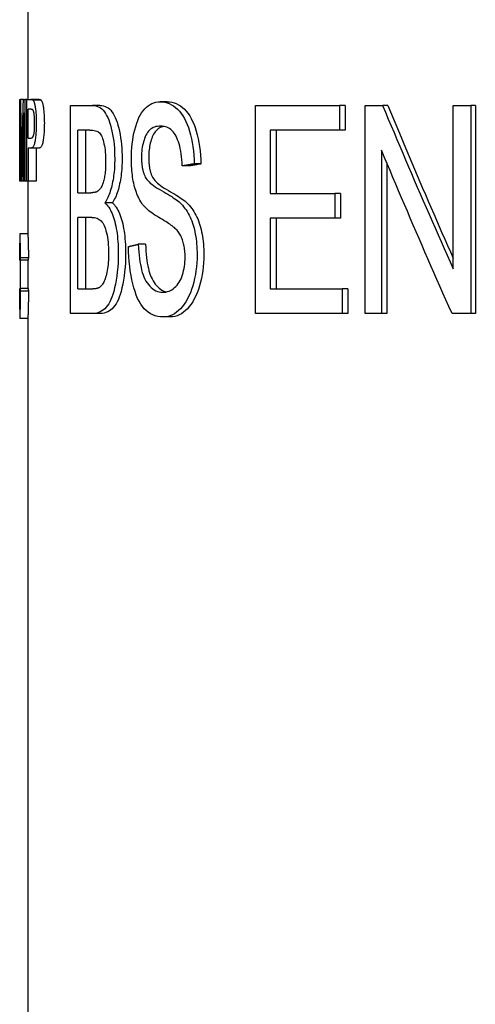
# Model space of a CAD drawing. Header units: millimetres. Extents: x 79 to 4005, y 5 to 463.
# Tile 13 of 15: x 440.07 to 445.64, y 316.9 to 328.92. Entities that reach past the tile are written whole.
import ezdxf

# ---------------------------------------------------------------- set-up
doc = ezdxf.new("R2010")
doc.units = ezdxf.units.MM
doc.layers.add('DETAIL', color=2, linetype='Continuous')

msp = doc.modelspace()

# ---------------------------------------------------------------- linework, layer by layer
at = {"layer": 'DETAIL'}
for p, q in [((440.175, 340.446), (440.175, 327.948)), ((440.075, 327.948), (440.075, 327.83)), ((440.075, 327.948), (440.075, 327.948)), ((440.078, 327.948), (440.075, 327.948)), ((440.075, 327.948), (440.075, 327.83)), ((440.078, 327.948), (440.084, 327.948)), ((440.078, 326.948), (440.078, 327.948)), ((440.121, 327.948), (440.084, 327.948)), ((440.121, 327.948), (440.138, 327.948)), ((440.138, 327.948), (440.138, 326.948)), ((440.162, 327.948), (440.138, 327.948)), ((440.162, 327.948), (440.213, 327.948)), ((440.162, 326.948), (440.162, 327.948)), ((440.312, 327.948), (440.213, 327.948)), ((440.336, 327.938), (440.237, 327.938)), ((440.075, 327.83), (440.075, 327.83)), ((440.078, 327.83), (440.075, 327.83)), ((440.179, 327.473), (440.179, 327.83)), ((440.215, 327.83), (440.179, 327.83)), ((440.697, 327.874), (440.964, 327.874)), ((440.697, 325.334), (440.697, 327.874)), ((441.056, 327.874), (440.964, 327.874)), ((441.878, 327.919), (441.792, 327.919)), ((442.958, 327.874), (443.985, 327.874)), ((442.958, 325.334), (442.958, 327.874)), ((443.985, 327.874), (443.985, 327.574)), ((444.052, 327.874), (443.985, 327.874)), ((444.052, 327.874), (444.052, 327.574)), ((444.298, 327.874), (444.511, 327.874)), ((444.298, 325.334), (444.298, 327.874)), ((444.574, 327.874), (444.511, 327.874)), ((445.374, 327.874), (445.59, 327.874)), ((445.374, 325.88), (445.374, 327.874)), ((445.59, 327.874), (445.59, 325.334)), ((445.645, 327.874), (445.59, 327.874)), ((445.645, 327.874), (445.645, 325.334)), ((440.082, 327.8), (440.082, 326.948)), ((440.126, 326.948), (440.126, 327.785)), ((440.786, 326.808), (440.786, 327.574)), ((440.931, 327.574), (440.786, 327.574)), ((440.88, 327.574), (440.88, 326.808)), ((443.136, 327.574), (443.136, 326.798)), ((443.985, 327.574), (443.136, 327.574)), ((443.211, 327.574), (443.211, 326.798)), ((444.052, 327.574), (443.985, 327.574)), ((440.075, 327.524), (440.075, 327.406)), ((440.075, 327.524), (440.075, 327.524)), ((440.078, 327.524), (440.075, 327.524)), ((440.075, 327.524), (440.075, 327.406)), ((440.179, 327.473), (440.215, 327.473)), ((440.075, 327.406), (440.075, 327.406)), ((440.078, 327.406), (440.075, 327.406)), ((440.179, 327.354), (440.179, 326.948)), ((440.215, 327.354), (440.179, 327.354)), ((440.314, 327.354), (440.215, 327.354)), ((440.278, 327.354), (440.278, 326.948)), ((444.497, 327.328), (444.497, 325.334)), ((440.096, 327.24), (440.099, 327.092)), ((442.147, 327.135), (442.063, 327.135)), ((442.29, 327.16), (442.208, 327.16)), ((444.561, 327.177), (444.561, 325.334)), ((440.075, 327.066), (440.075, 326.948)), ((440.075, 327.066), (440.075, 327.066)), ((440.078, 327.066), (440.075, 327.066)), ((440.075, 327.066), (440.075, 326.948)), ((440.075, 326.948), (440.075, 326.948)), ((440.078, 326.948), (440.075, 326.948)), ((440.082, 326.948), (440.078, 326.948)), ((440.095, 326.948), (440.082, 326.948)), ((440.102, 326.948), (440.095, 326.948)), ((440.126, 326.948), (440.102, 326.948)), ((440.138, 326.948), (440.126, 326.948)), ((440.162, 326.948), (440.138, 326.948)), ((440.179, 326.948), (440.162, 326.948)), ((440.175, 326.948), (440.175, 326.306)), ((440.278, 326.948), (440.179, 326.948)), ((440.786, 326.808), (440.943, 326.808)), ((443.136, 326.798), (443.929, 326.798)), ((443.929, 326.798), (443.929, 326.498)), ((443.997, 326.798), (443.929, 326.798)), ((443.997, 326.798), (443.997, 326.498)), ((441.209, 326.686), (441.117, 326.686)), ((440.786, 325.634), (440.786, 326.507)), ((440.955, 326.507), (440.786, 326.507)), ((440.88, 326.507), (440.88, 325.634)), ((443.136, 326.498), (443.136, 325.634)), ((443.929, 326.498), (443.136, 326.498)), ((443.211, 326.498), (443.211, 325.634)), ((443.997, 326.498), (443.929, 326.498)), ((440.075, 326.306), (440.075, 326.306)), ((440.175, 326.306), (440.075, 326.306)), ((440.075, 326.306), (440.075, 326.192)), ((441.613, 326.178), (441.525, 326.178)), ((440.182, 326.015), (440.082, 326.015)), ((440.178, 325.983), (440.078, 325.983)), ((440.175, 325.983), (440.175, 325.64)), ((440.178, 325.64), (440.078, 325.64)), ((440.182, 325.606), (440.082, 325.606)), ((440.786, 325.634), (440.969, 325.634)), ((443.136, 325.634), (444.019, 325.634)), ((444.019, 325.634), (444.019, 325.334)), ((444.087, 325.634), (444.019, 325.634)), ((444.087, 325.634), (444.087, 325.334)), ((440.075, 325.385), (440.075, 325.272)), ((440.968, 325.334), (440.697, 325.334)), ((441.061, 325.334), (440.968, 325.334)), ((441.917, 325.292), (441.832, 325.292)), ((444.019, 325.334), (442.958, 325.334)), ((444.087, 325.334), (444.019, 325.334)), ((444.497, 325.334), (444.298, 325.334)), ((444.561, 325.334), (444.497, 325.334)), ((445.59, 325.334), (445.36, 325.334)), ((445.645, 325.334), (445.59, 325.334)), ((440.075, 325.271), (440.075, 325.272)), ((440.175, 325.271), (440.075, 325.271)), ((440.175, 325.271), (440.175, 307.846))]:
    msp.add_line(p, q, dxfattribs=at)
at = {"layer": 'DETAIL', "flags": 128}
for points in [[(440.084, 327.948), (440.085, 327.919), (440.085, 327.889), (440.085, 327.86), (440.086, 327.83), (440.086, 327.801), (440.087, 327.771), (440.087, 327.742), (440.088, 327.712), (440.088, 327.683), (440.088, 327.653), (440.089, 327.624), (440.089, 327.594), (440.09, 327.565), (440.09, 327.535), (440.091, 327.506), (440.091, 327.476), (440.092, 327.447), (440.092, 327.417), (440.093, 327.388), (440.094, 327.358), (440.094, 327.329), (440.095, 327.299), (440.095, 327.27), (440.096, 327.24)], [(440.102, 327.252), (440.103, 327.281), (440.104, 327.31), (440.104, 327.339), (440.105, 327.368), (440.106, 327.397), (440.107, 327.426), (440.107, 327.455), (440.108, 327.484), (440.109, 327.513), (440.11, 327.542), (440.11, 327.571), (440.111, 327.6), (440.112, 327.629), (440.113, 327.658), (440.113, 327.687), (440.114, 327.716), (440.115, 327.745), (440.116, 327.774), (440.117, 327.803), (440.118, 327.832), (440.118, 327.861), (440.119, 327.89), (440.12, 327.919), (440.121, 327.948)], [(440.213, 327.948), (440.214, 327.948), (440.216, 327.948), (440.217, 327.948), (440.218, 327.948), (440.219, 327.948), (440.22, 327.948), (440.222, 327.947), (440.223, 327.947), (440.224, 327.947), (440.225, 327.946), (440.226, 327.946), (440.227, 327.946), (440.228, 327.945), (440.229, 327.945), (440.23, 327.944), (440.231, 327.944), (440.232, 327.943), (440.233, 327.943), (440.233, 327.942), (440.234, 327.941), (440.235, 327.941), (440.236, 327.94), (440.237, 327.939), (440.237, 327.938)], [(440.237, 327.938), (440.24, 327.935), (440.243, 327.931), (440.246, 327.926), (440.249, 327.921), (440.251, 327.914), (440.254, 327.908), (440.256, 327.9), (440.258, 327.892), (440.26, 327.883), (440.262, 327.873), (440.264, 327.862), (440.266, 327.851), (440.268, 327.838), (440.27, 327.825), (440.271, 327.81), (440.273, 327.795), (440.274, 327.78), (440.275, 327.764), (440.276, 327.747), (440.277, 327.73), (440.277, 327.713), (440.278, 327.695), (440.278, 327.677), (440.278, 327.659)], [(440.312, 327.948), (440.313, 327.948), (440.315, 327.948), (440.316, 327.948), (440.317, 327.948), (440.318, 327.948), (440.319, 327.948), (440.32, 327.947), (440.321, 327.947), (440.323, 327.947), (440.324, 327.946), (440.325, 327.946), (440.326, 327.946), (440.327, 327.945), (440.328, 327.945), (440.329, 327.944), (440.33, 327.944), (440.33, 327.943), (440.331, 327.943), (440.332, 327.942), (440.333, 327.941), (440.334, 327.941), (440.335, 327.94), (440.335, 327.939), (440.336, 327.938)], [(440.336, 327.938), (440.339, 327.935), (440.342, 327.931), (440.345, 327.926), (440.347, 327.921), (440.35, 327.914), (440.352, 327.908), (440.355, 327.9), (440.357, 327.892), (440.359, 327.883), (440.361, 327.873), (440.363, 327.862), (440.365, 327.851), (440.366, 327.838), (440.368, 327.825), (440.37, 327.81), (440.371, 327.795), (440.372, 327.78), (440.373, 327.764), (440.374, 327.747), (440.375, 327.73), (440.376, 327.713), (440.376, 327.695), (440.376, 327.677), (440.377, 327.659)], [(440.215, 327.83), (440.216, 327.83), (440.217, 327.83), (440.218, 327.83), (440.219, 327.83), (440.22, 327.83), (440.221, 327.83), (440.222, 327.829), (440.223, 327.829), (440.224, 327.829), (440.225, 327.828), (440.226, 327.828), (440.227, 327.828), (440.228, 327.827), (440.228, 327.827), (440.229, 327.827), (440.23, 327.826), (440.231, 327.825), (440.231, 327.825), (440.232, 327.824), (440.232, 327.824), (440.233, 327.823), (440.234, 327.822), (440.234, 327.822), (440.235, 327.821)], [(440.235, 327.821), (440.236, 327.818), (440.237, 327.815), (440.239, 327.812), (440.24, 327.808), (440.241, 327.804), (440.242, 327.799), (440.243, 327.794), (440.244, 327.789), (440.246, 327.783), (440.247, 327.776), (440.247, 327.77), (440.248, 327.762), (440.249, 327.755), (440.25, 327.747), (440.251, 327.739), (440.251, 327.73), (440.252, 327.722), (440.252, 327.713), (440.253, 327.704), (440.253, 327.694), (440.253, 327.685), (440.254, 327.675), (440.254, 327.665), (440.254, 327.655)], [(440.964, 327.874), (440.985, 327.873), (441.006, 327.869), (441.026, 327.863), (441.045, 327.855), (441.063, 327.844), (441.08, 327.831), (441.096, 327.815), (441.111, 327.797), (441.125, 327.776), (441.138, 327.753), (441.151, 327.727), (441.163, 327.699), (441.174, 327.668), (441.185, 327.634), (441.194, 327.598), (441.203, 327.56), (441.211, 327.519), (441.218, 327.479), (441.224, 327.438), (441.228, 327.396), (441.232, 327.354), (441.235, 327.311), (441.236, 327.268), (441.237, 327.224)], [(441.056, 327.874), (441.078, 327.873), (441.099, 327.869), (441.118, 327.863), (441.137, 327.855), (441.155, 327.844), (441.172, 327.831), (441.188, 327.815), (441.202, 327.797), (441.216, 327.776), (441.23, 327.753), (441.242, 327.727), (441.254, 327.699), (441.265, 327.668), (441.275, 327.634), (441.285, 327.598), (441.294, 327.56), (441.302, 327.519), (441.308, 327.479), (441.314, 327.438), (441.319, 327.396), (441.323, 327.354), (441.325, 327.311), (441.327, 327.268), (441.327, 327.224)], [(441.441, 327.218), (441.442, 327.266), (441.443, 327.313), (441.447, 327.359), (441.451, 327.405), (441.457, 327.449), (441.464, 327.493), (441.472, 327.536), (441.482, 327.578), (441.493, 327.618), (441.505, 327.656), (441.518, 327.692), (441.533, 327.725), (441.549, 327.755), (441.566, 327.783), (441.584, 327.809), (441.604, 327.832), (441.625, 327.852), (441.647, 327.87), (441.669, 327.885), (441.692, 327.897), (441.716, 327.907), (441.741, 327.913), (441.766, 327.917), (441.792, 327.919)], [(441.792, 327.919), (441.821, 327.917), (441.85, 327.913), (441.877, 327.906), (441.904, 327.896), (441.93, 327.883), (441.956, 327.868), (441.981, 327.849), (442.004, 327.828), (442.027, 327.804), (442.049, 327.777), (442.069, 327.747), (442.088, 327.715), (442.106, 327.68), (442.123, 327.643), (442.138, 327.603), (442.151, 327.56), (442.164, 327.515), (442.174, 327.468), (442.184, 327.42), (442.192, 327.371), (442.198, 327.32), (442.203, 327.268), (442.206, 327.215), (442.208, 327.16)], [(441.878, 327.919), (441.907, 327.917), (441.935, 327.913), (441.962, 327.906), (441.989, 327.896), (442.015, 327.883), (442.04, 327.868), (442.065, 327.849), (442.089, 327.828), (442.111, 327.804), (442.133, 327.777), (442.153, 327.747), (442.172, 327.715), (442.189, 327.68), (442.206, 327.643), (442.221, 327.603), (442.234, 327.56), (442.246, 327.515), (442.257, 327.468), (442.266, 327.42), (442.274, 327.371), (442.28, 327.32), (442.285, 327.268), (442.288, 327.215), (442.29, 327.16)], [(444.511, 327.874), (444.546, 327.791), (444.581, 327.708), (444.616, 327.625), (444.651, 327.542), (444.686, 327.459), (444.721, 327.376), (444.757, 327.293), (444.792, 327.21), (444.828, 327.126), (444.864, 327.043), (444.899, 326.96), (444.935, 326.877), (444.971, 326.794), (445.007, 326.711), (445.044, 326.628), (445.08, 326.545), (445.116, 326.462), (445.153, 326.379), (445.19, 326.296), (445.226, 326.213), (445.263, 326.129), (445.3, 326.046), (445.337, 325.963), (445.374, 325.88)], [(444.574, 327.874), (444.607, 327.796), (444.639, 327.719), (444.671, 327.641), (444.704, 327.563), (444.737, 327.485), (444.769, 327.407), (444.802, 327.33), (444.835, 327.252), (444.868, 327.174), (444.901, 327.096), (444.935, 327.019), (444.968, 326.941), (445.001, 326.863), (445.035, 326.785), (445.068, 326.707), (445.102, 326.63), (445.136, 326.552), (445.169, 326.474), (445.203, 326.396), (445.237, 326.318), (445.271, 326.241), (445.306, 326.163), (445.34, 326.085), (445.374, 326.007)], [(440.095, 326.948), (440.094, 326.984), (440.093, 327.019), (440.093, 327.055), (440.092, 327.09), (440.091, 327.126), (440.091, 327.161), (440.09, 327.197), (440.09, 327.232), (440.089, 327.267), (440.088, 327.303), (440.088, 327.338), (440.087, 327.374), (440.087, 327.409), (440.086, 327.445), (440.086, 327.48), (440.085, 327.516), (440.085, 327.551), (440.084, 327.587), (440.084, 327.622), (440.083, 327.658), (440.083, 327.693), (440.082, 327.729), (440.082, 327.764), (440.082, 327.8)], [(440.126, 327.785), (440.124, 327.75), (440.123, 327.715), (440.122, 327.68), (440.121, 327.646), (440.12, 327.611), (440.119, 327.576), (440.118, 327.541), (440.117, 327.506), (440.116, 327.471), (440.115, 327.436), (440.114, 327.402), (440.113, 327.367), (440.112, 327.332), (440.111, 327.297), (440.11, 327.262), (440.109, 327.227), (440.108, 327.192), (440.107, 327.157), (440.106, 327.123), (440.106, 327.088), (440.105, 327.053), (440.104, 327.018), (440.103, 326.983), (440.102, 326.948)], [(440.278, 327.659), (440.278, 327.638), (440.278, 327.617), (440.277, 327.597), (440.277, 327.578), (440.276, 327.559), (440.274, 327.541), (440.273, 327.523), (440.272, 327.506), (440.27, 327.49), (440.268, 327.473), (440.266, 327.458), (440.264, 327.443), (440.261, 327.429), (440.258, 327.416), (440.255, 327.404), (440.252, 327.394), (440.248, 327.385), (440.244, 327.377), (440.24, 327.37), (440.235, 327.364), (440.23, 327.36), (440.226, 327.357), (440.22, 327.355), (440.215, 327.354)], [(440.254, 327.655), (440.254, 327.641), (440.254, 327.627), (440.253, 327.614), (440.253, 327.601), (440.252, 327.589), (440.252, 327.578), (440.251, 327.567), (440.25, 327.556), (440.249, 327.547), (440.247, 327.537), (440.246, 327.528), (440.245, 327.52), (440.243, 327.513), (440.241, 327.506), (440.239, 327.499), (440.237, 327.494), (440.235, 327.489), (440.233, 327.485), (440.23, 327.481), (440.227, 327.478), (440.225, 327.476), (440.222, 327.474), (440.219, 327.473), (440.215, 327.473)], [(440.377, 327.659), (440.376, 327.638), (440.376, 327.617), (440.376, 327.597), (440.375, 327.578), (440.374, 327.559), (440.373, 327.541), (440.371, 327.523), (440.37, 327.506), (440.368, 327.49), (440.366, 327.473), (440.364, 327.458), (440.362, 327.443), (440.359, 327.429), (440.357, 327.416), (440.353, 327.404), (440.35, 327.394), (440.346, 327.385), (440.342, 327.377), (440.338, 327.37), (440.334, 327.364), (440.329, 327.36), (440.324, 327.357), (440.319, 327.355), (440.314, 327.354)], [(440.931, 327.574), (440.951, 327.574), (440.969, 327.572), (440.986, 327.569), (441.002, 327.565), (441.016, 327.56), (441.029, 327.554), (441.04, 327.547), (441.05, 327.538), (441.059, 327.528), (441.067, 327.517), (441.074, 327.503), (441.082, 327.488), (441.088, 327.47), (441.095, 327.451), (441.1, 327.43), (441.105, 327.407), (441.11, 327.382), (441.114, 327.357), (441.118, 327.331), (441.12, 327.303), (441.122, 327.275), (441.124, 327.246), (441.125, 327.216), (441.125, 327.185)], [(441.798, 327.623), (441.778, 327.622), (441.758, 327.619), (441.74, 327.616), (441.722, 327.61), (441.706, 327.603), (441.691, 327.594), (441.676, 327.584), (441.663, 327.573), (441.65, 327.559), (441.639, 327.545), (441.628, 327.528), (441.619, 327.51), (441.61, 327.491), (441.602, 327.472), (441.595, 327.451), (441.588, 327.43), (441.583, 327.409), (441.578, 327.387), (441.574, 327.364), (441.57, 327.341), (441.568, 327.317), (441.566, 327.292), (441.565, 327.267), (441.564, 327.241)], [(441.84, 327.619), (441.823, 327.615), (441.808, 327.61), (441.793, 327.603), (441.779, 327.596), (441.766, 327.587), (441.754, 327.577), (441.742, 327.565), (441.732, 327.552), (441.722, 327.538), (441.712, 327.523), (441.704, 327.506), (441.696, 327.489), (441.689, 327.471), (441.683, 327.453), (441.677, 327.434), (441.671, 327.414), (441.667, 327.395), (441.663, 327.374), (441.66, 327.353), (441.657, 327.332), (441.655, 327.31), (441.653, 327.288), (441.652, 327.265), (441.652, 327.241)], [(442.063, 327.135), (442.061, 327.174), (442.058, 327.212), (442.054, 327.248), (442.049, 327.283), (442.044, 327.316), (442.038, 327.347), (442.031, 327.377), (442.023, 327.404), (442.015, 327.431), (442.006, 327.455), (441.996, 327.478), (441.986, 327.5), (441.975, 327.519), (441.963, 327.537), (441.95, 327.553), (441.936, 327.568), (441.922, 327.581), (441.906, 327.592), (441.89, 327.601), (441.873, 327.609), (441.856, 327.615), (441.837, 327.619), (441.818, 327.622), (441.798, 327.623)], [(445.36, 325.334), (445.322, 325.417), (445.286, 325.5), (445.249, 325.583), (445.212, 325.667), (445.175, 325.75), (445.139, 325.833), (445.102, 325.916), (445.066, 325.999), (445.029, 326.082), (444.993, 326.165), (444.957, 326.248), (444.921, 326.331), (444.885, 326.414), (444.85, 326.497), (444.814, 326.581), (444.778, 326.664), (444.743, 326.747), (444.707, 326.83), (444.672, 326.913), (444.637, 326.996), (444.602, 327.079), (444.567, 327.162), (444.532, 327.245), (444.497, 327.328)], [(440.099, 327.092), (440.099, 327.097), (440.099, 327.102), (440.099, 327.107), (440.099, 327.112), (440.099, 327.117), (440.099, 327.123), (440.1, 327.128), (440.1, 327.134), (440.1, 327.14), (440.1, 327.146), (440.1, 327.153), (440.1, 327.159), (440.1, 327.166), (440.101, 327.173), (440.101, 327.18), (440.101, 327.187), (440.101, 327.195), (440.101, 327.203), (440.101, 327.21), (440.102, 327.218), (440.102, 327.227), (440.102, 327.235), (440.102, 327.244), (440.102, 327.252)], [(441.237, 327.224), (441.237, 327.197), (441.236, 327.17), (441.235, 327.144), (441.234, 327.117), (441.232, 327.092), (441.229, 327.066), (441.227, 327.041), (441.223, 327.016), (441.22, 326.991), (441.216, 326.966), (441.211, 326.942), (441.207, 326.918), (441.201, 326.894), (441.196, 326.872), (441.19, 326.85), (441.183, 326.828), (441.176, 326.808), (441.169, 326.788), (441.161, 326.769), (441.153, 326.751), (441.145, 326.733), (441.136, 326.717), (441.127, 326.701), (441.117, 326.686)], [(441.327, 327.224), (441.327, 327.197), (441.327, 327.17), (441.325, 327.144), (441.324, 327.117), (441.322, 327.092), (441.32, 327.066), (441.317, 327.041), (441.314, 327.016), (441.31, 326.991), (441.306, 326.966), (441.302, 326.942), (441.297, 326.918), (441.292, 326.894), (441.287, 326.872), (441.281, 326.85), (441.274, 326.828), (441.267, 326.808), (441.26, 326.788), (441.253, 326.769), (441.245, 326.751), (441.236, 326.733), (441.227, 326.717), (441.218, 326.701), (441.209, 326.686)], [(441.578, 326.666), (441.567, 326.682), (441.556, 326.699), (441.545, 326.717), (441.535, 326.735), (441.526, 326.753), (441.517, 326.773), (441.509, 326.793), (441.501, 326.813), (441.494, 326.835), (441.487, 326.857), (441.48, 326.879), (441.474, 326.902), (441.469, 326.926), (441.464, 326.95), (441.46, 326.975), (441.456, 327), (441.452, 327.026), (441.449, 327.052), (441.447, 327.078), (441.445, 327.105), (441.443, 327.133), (441.442, 327.161), (441.441, 327.189), (441.441, 327.218)], [(441.564, 327.241), (441.564, 327.23), (441.564, 327.219), (441.565, 327.208), (441.565, 327.197), (441.566, 327.186), (441.567, 327.175), (441.567, 327.165), (441.568, 327.155), (441.57, 327.145), (441.571, 327.135), (441.572, 327.125), (441.574, 327.116), (441.575, 327.106), (441.577, 327.097), (441.579, 327.088), (441.581, 327.079), (441.584, 327.071), (441.586, 327.062), (441.588, 327.054), (441.591, 327.046), (441.594, 327.038), (441.597, 327.03), (441.6, 327.022), (441.603, 327.015)], [(441.652, 327.241), (441.652, 327.23), (441.652, 327.219), (441.652, 327.208), (441.653, 327.197), (441.654, 327.186), (441.654, 327.175), (441.655, 327.165), (441.656, 327.155), (441.657, 327.145), (441.659, 327.135), (441.66, 327.125), (441.661, 327.116), (441.663, 327.106), (441.665, 327.097), (441.667, 327.088), (441.669, 327.079), (441.671, 327.071), (441.673, 327.062), (441.676, 327.054), (441.678, 327.046), (441.681, 327.038), (441.684, 327.03), (441.687, 327.022), (441.69, 327.015)], [(441.125, 327.185), (441.125, 327.163), (441.125, 327.142), (441.124, 327.121), (441.123, 327.101), (441.122, 327.082), (441.12, 327.063), (441.118, 327.045), (441.116, 327.027), (441.113, 327.01), (441.11, 326.994), (441.107, 326.978), (441.104, 326.963), (441.1, 326.949), (441.096, 326.935), (441.092, 326.922), (441.088, 326.91), (441.083, 326.899), (441.078, 326.888), (441.072, 326.877), (441.067, 326.868), (441.061, 326.859), (441.055, 326.851), (441.048, 326.843), (441.042, 326.837)], [(442.208, 327.16), (442.202, 327.159), (442.196, 327.158), (442.19, 327.157), (442.183, 327.156), (442.177, 327.155), (442.171, 327.154), (442.165, 327.153), (442.159, 327.151), (442.153, 327.15), (442.147, 327.149), (442.141, 327.148), (442.135, 327.147), (442.129, 327.146), (442.123, 327.145), (442.117, 327.144), (442.111, 327.143), (442.105, 327.142), (442.099, 327.141), (442.093, 327.14), (442.087, 327.139), (442.081, 327.138), (442.075, 327.137), (442.069, 327.136), (442.063, 327.135)], [(442.29, 327.16), (442.284, 327.159), (442.278, 327.158), (442.272, 327.157), (442.266, 327.156), (442.26, 327.155), (442.254, 327.154), (442.248, 327.153), (442.242, 327.151), (442.236, 327.15), (442.23, 327.149), (442.224, 327.148), (442.218, 327.147), (442.212, 327.146), (442.206, 327.145), (442.2, 327.144), (442.194, 327.143), (442.188, 327.142), (442.182, 327.141), (442.176, 327.14), (442.17, 327.139), (442.164, 327.138), (442.158, 327.137), (442.152, 327.136), (442.147, 327.135)], [(441.603, 327.015), (441.61, 327), (441.619, 326.985), (441.63, 326.971), (441.642, 326.956), (441.656, 326.941), (441.672, 326.926), (441.69, 326.911), (441.71, 326.896), (441.731, 326.881), (441.755, 326.865), (441.78, 326.85), (441.807, 326.835), (441.835, 326.819), (441.861, 326.804), (441.887, 326.79), (441.91, 326.775), (441.933, 326.761), (441.953, 326.747), (441.973, 326.734), (441.991, 326.721), (442.008, 326.708), (442.023, 326.696), (442.036, 326.684), (442.048, 326.672)], [(441.69, 327.015), (441.697, 327), (441.706, 326.985), (441.717, 326.971), (441.729, 326.956), (441.743, 326.941), (441.759, 326.926), (441.777, 326.911), (441.796, 326.896), (441.817, 326.881), (441.841, 326.865), (441.866, 326.85), (441.893, 326.835), (441.92, 326.819), (441.947, 326.804), (441.972, 326.79), (441.995, 326.775), (442.017, 326.761), (442.038, 326.747), (442.057, 326.734), (442.075, 326.721), (442.092, 326.708), (442.106, 326.696), (442.12, 326.684), (442.132, 326.672)], [(441.042, 326.837), (441.039, 326.834), (441.036, 326.832), (441.034, 326.83), (441.031, 326.828), (441.027, 326.826), (441.024, 326.824), (441.021, 326.822), (441.017, 326.82), (441.013, 326.819), (441.01, 326.817), (441.006, 326.816), (441.002, 326.815), (440.997, 326.814), (440.993, 326.813), (440.989, 326.812), (440.984, 326.811), (440.98, 326.81), (440.975, 326.809), (440.97, 326.809), (440.965, 326.808), (440.96, 326.808), (440.954, 326.808), (440.949, 326.808), (440.943, 326.808)], [(441.117, 326.686), (441.13, 326.674), (441.142, 326.66), (441.153, 326.646), (441.164, 326.63), (441.175, 326.613), (441.185, 326.594), (441.195, 326.574), (441.204, 326.553), (441.213, 326.531), (441.221, 326.507), (441.229, 326.482), (441.237, 326.455), (441.243, 326.428), (441.25, 326.399), (441.255, 326.37), (441.261, 326.34), (441.265, 326.309), (441.269, 326.278), (441.272, 326.245), (441.275, 326.212), (441.277, 326.177), (441.279, 326.142), (441.28, 326.107), (441.28, 326.07)], [(441.209, 326.686), (441.221, 326.674), (441.233, 326.66), (441.244, 326.646), (441.255, 326.63), (441.266, 326.613), (441.276, 326.594), (441.286, 326.574), (441.295, 326.553), (441.303, 326.531), (441.312, 326.507), (441.32, 326.482), (441.327, 326.455), (441.334, 326.428), (441.34, 326.399), (441.346, 326.37), (441.351, 326.34), (441.355, 326.309), (441.359, 326.278), (441.362, 326.245), (441.365, 326.212), (441.367, 326.177), (441.369, 326.142), (441.37, 326.107), (441.37, 326.07)], [(441.966, 326.382), (441.957, 326.389), (441.948, 326.396), (441.937, 326.405), (441.924, 326.414), (441.911, 326.423), (441.895, 326.433), (441.879, 326.444), (441.86, 326.455), (441.841, 326.467), (441.82, 326.48), (441.798, 326.493), (441.775, 326.506), (441.751, 326.52), (441.729, 326.534), (441.709, 326.548), (441.689, 326.562), (441.671, 326.575), (441.654, 326.588), (441.639, 326.602), (441.624, 326.615), (441.611, 326.628), (441.599, 326.641), (441.588, 326.654), (441.578, 326.666)], [(442.048, 326.672), (442.064, 326.655), (442.079, 326.636), (442.094, 326.617), (442.108, 326.598), (442.122, 326.577), (442.134, 326.556), (442.146, 326.534), (442.157, 326.511), (442.168, 326.488), (442.178, 326.463), (442.187, 326.438), (442.195, 326.413), (442.203, 326.386), (442.21, 326.359), (442.216, 326.331), (442.222, 326.303), (442.227, 326.274), (442.231, 326.244), (442.235, 326.214), (442.238, 326.183), (442.24, 326.151), (442.242, 326.119), (442.243, 326.086), (442.243, 326.052)], [(442.132, 326.672), (442.148, 326.655), (442.163, 326.636), (442.178, 326.617), (442.191, 326.598), (442.205, 326.577), (442.217, 326.556), (442.229, 326.534), (442.24, 326.511), (442.251, 326.488), (442.26, 326.463), (442.269, 326.438), (442.278, 326.413), (442.285, 326.386), (442.292, 326.359), (442.299, 326.331), (442.304, 326.303), (442.309, 326.274), (442.314, 326.244), (442.317, 326.214), (442.32, 326.183), (442.323, 326.151), (442.324, 326.119), (442.325, 326.086), (442.326, 326.052)], [(440.955, 326.507), (440.973, 326.507), (440.99, 326.505), (441.006, 326.501), (441.021, 326.497), (441.035, 326.491), (441.048, 326.483), (441.06, 326.475), (441.071, 326.465), (441.081, 326.453), (441.09, 326.44), (441.099, 326.424), (441.108, 326.407), (441.116, 326.387), (441.124, 326.366), (441.13, 326.343), (441.137, 326.318), (441.143, 326.291), (441.148, 326.263), (441.152, 326.234), (441.155, 326.204), (441.158, 326.173), (441.16, 326.14), (441.161, 326.107), (441.161, 326.072)], [(442.096, 326.023), (442.096, 326.043), (442.096, 326.063), (442.094, 326.082), (442.093, 326.1), (442.091, 326.118), (442.089, 326.136), (442.086, 326.153), (442.083, 326.17), (442.079, 326.186), (442.075, 326.202), (442.071, 326.217), (442.066, 326.233), (442.06, 326.247), (442.054, 326.261), (442.048, 326.275), (442.041, 326.289), (442.033, 326.302), (442.025, 326.314), (442.017, 326.327), (442.007, 326.338), (441.998, 326.35), (441.988, 326.361), (441.977, 326.371), (441.966, 326.382)], [(440.075, 326.306), (440.075, 326.305), (440.075, 326.304), (440.075, 326.301), (440.075, 326.297), (440.076, 326.292), (440.076, 326.287), (440.076, 326.28), (440.076, 326.272), (440.077, 326.263), (440.077, 326.253), (440.077, 326.241), (440.078, 326.229), (440.078, 326.216), (440.078, 326.202), (440.079, 326.187), (440.079, 326.171), (440.08, 326.155), (440.08, 326.137), (440.08, 326.119), (440.081, 326.1), (440.081, 326.08), (440.081, 326.059), (440.082, 326.037), (440.082, 326.015)], [(440.175, 326.306), (440.175, 326.305), (440.175, 326.304), (440.175, 326.301), (440.175, 326.297), (440.176, 326.292), (440.176, 326.287), (440.176, 326.28), (440.176, 326.272), (440.177, 326.263), (440.177, 326.253), (440.177, 326.241), (440.178, 326.229), (440.178, 326.216), (440.178, 326.202), (440.179, 326.187), (440.179, 326.171), (440.18, 326.155), (440.18, 326.137), (440.18, 326.119), (440.181, 326.1), (440.181, 326.08), (440.181, 326.059), (440.181, 326.037), (440.182, 326.015)], [(440.075, 326.192), (440.075, 326.192), (440.075, 326.192), (440.075, 326.192), (440.075, 326.191), (440.075, 326.19), (440.075, 326.19), (440.075, 326.189), (440.075, 326.187), (440.075, 326.186), (440.075, 326.185), (440.075, 326.183), (440.075, 326.182), (440.075, 326.18), (440.075, 326.178), (440.075, 326.176), (440.075, 326.173), (440.075, 326.171), (440.075, 326.168), (440.076, 326.166), (440.076, 326.163), (440.076, 326.16), (440.076, 326.157), (440.076, 326.153), (440.076, 326.15)], [(440.078, 325.983), (440.078, 326.001), (440.078, 326.018), (440.078, 326.034), (440.077, 326.049), (440.077, 326.064), (440.077, 326.078), (440.077, 326.09), (440.077, 326.102), (440.077, 326.114), (440.076, 326.124), (440.076, 326.134), (440.076, 326.142), (440.076, 326.15), (440.076, 326.158), (440.076, 326.164), (440.075, 326.17), (440.075, 326.175), (440.075, 326.18), (440.075, 326.184), (440.075, 326.187), (440.075, 326.189), (440.075, 326.191), (440.075, 326.192), (440.075, 326.192)], [(441.406, 326.151), (441.411, 326.152), (441.416, 326.153), (441.421, 326.155), (441.426, 326.156), (441.43, 326.157), (441.435, 326.158), (441.44, 326.159), (441.445, 326.16), (441.45, 326.161), (441.455, 326.163), (441.46, 326.164), (441.465, 326.165), (441.47, 326.166), (441.475, 326.167), (441.48, 326.168), (441.485, 326.169), (441.49, 326.17), (441.495, 326.172), (441.5, 326.173), (441.505, 326.174), (441.51, 326.175), (441.515, 326.176), (441.52, 326.177), (441.525, 326.178)], [(441.832, 325.292), (441.796, 325.293), (441.763, 325.298), (441.731, 325.306), (441.701, 325.317), (441.673, 325.331), (441.646, 325.348), (441.621, 325.369), (441.597, 325.392), (441.575, 325.419), (441.554, 325.449), (441.535, 325.482), (441.517, 325.518), (441.5, 325.557), (441.485, 325.6), (441.471, 325.646), (441.458, 325.694), (441.446, 325.745), (441.436, 325.798), (441.427, 325.853), (441.42, 325.909), (441.414, 325.967), (441.41, 326.027), (441.407, 326.088), (441.406, 326.151)], [(441.525, 326.178), (441.527, 326.131), (441.531, 326.087), (441.535, 326.044), (441.539, 326.004), (441.545, 325.966), (441.551, 325.93), (441.558, 325.896), (441.565, 325.865), (441.574, 325.835), (441.583, 325.807), (441.594, 325.78), (441.606, 325.754), (441.619, 325.73), (441.634, 325.708), (441.649, 325.687), (441.666, 325.667), (441.683, 325.65), (441.702, 325.634), (441.72, 325.621), (441.74, 325.611), (441.76, 325.602), (441.781, 325.596), (441.802, 325.593), (441.824, 325.592)], [(441.613, 326.178), (441.615, 326.135), (441.618, 326.094), (441.621, 326.054), (441.626, 326.017), (441.63, 325.981), (441.635, 325.947), (441.641, 325.915), (441.648, 325.885), (441.655, 325.856), (441.663, 325.829), (441.672, 325.804), (441.682, 325.779), (441.693, 325.756), (441.705, 325.734), (441.717, 325.713), (441.731, 325.693), (441.746, 325.674), (441.762, 325.657), (441.778, 325.642), (441.795, 325.629), (441.812, 325.618), (441.83, 325.609), (441.849, 325.601), (441.868, 325.596)], [(440.082, 326.015), (440.082, 326.013), (440.081, 326.012), (440.081, 326.011), (440.081, 326.009), (440.081, 326.008), (440.081, 326.007), (440.081, 326.005), (440.08, 326.004), (440.08, 326.003), (440.08, 326.002), (440.08, 326), (440.08, 325.999), (440.08, 325.998), (440.079, 325.996), (440.079, 325.995), (440.079, 325.994), (440.079, 325.992), (440.079, 325.991), (440.079, 325.99), (440.079, 325.989), (440.078, 325.987), (440.078, 325.986), (440.078, 325.985), (440.078, 325.983)], [(440.182, 326.015), (440.182, 326.013), (440.181, 326.012), (440.181, 326.011), (440.181, 326.009), (440.181, 326.008), (440.181, 326.007), (440.18, 326.005), (440.18, 326.004), (440.18, 326.003), (440.18, 326.002), (440.18, 326), (440.18, 325.999), (440.18, 325.998), (440.179, 325.996), (440.179, 325.995), (440.179, 325.994), (440.179, 325.992), (440.179, 325.991), (440.179, 325.99), (440.179, 325.989), (440.178, 325.987), (440.178, 325.986), (440.178, 325.985), (440.178, 325.983)], [(441.28, 326.07), (441.279, 326.011), (441.277, 325.954), (441.273, 325.898), (441.268, 325.844), (441.262, 325.791), (441.254, 325.739), (441.245, 325.69), (441.235, 325.645), (441.225, 325.603), (441.214, 325.566), (441.202, 325.532), (441.19, 325.503), (441.177, 325.476), (441.163, 325.452), (441.148, 325.43), (441.132, 325.41), (441.115, 325.392), (441.098, 325.377), (441.079, 325.364), (441.059, 325.353), (441.038, 325.345), (441.016, 325.339), (440.993, 325.335), (440.968, 325.334)], [(441.161, 326.072), (441.161, 326.042), (441.16, 326.013), (441.159, 325.984), (441.157, 325.957), (441.155, 325.931), (441.152, 325.905), (441.148, 325.881), (441.144, 325.857), (441.14, 325.834), (441.135, 325.813), (441.131, 325.794), (441.125, 325.775), (441.12, 325.758), (441.114, 325.743), (441.108, 325.728), (441.102, 325.716), (441.096, 325.704), (441.089, 325.693), (441.082, 325.683), (441.074, 325.674), (441.066, 325.666), (441.058, 325.658), (441.049, 325.652), (441.04, 325.646)], [(441.37, 326.07), (441.369, 326.011), (441.367, 325.954), (441.363, 325.898), (441.358, 325.844), (441.352, 325.791), (441.344, 325.739), (441.335, 325.69), (441.325, 325.645), (441.315, 325.603), (441.304, 325.566), (441.293, 325.532), (441.281, 325.503), (441.268, 325.476), (441.254, 325.452), (441.239, 325.43), (441.223, 325.41), (441.207, 325.392), (441.189, 325.377), (441.171, 325.364), (441.151, 325.353), (441.13, 325.345), (441.108, 325.339), (441.085, 325.335), (441.061, 325.334)], [(441.824, 325.592), (441.844, 325.593), (441.863, 325.595), (441.882, 325.6), (441.901, 325.606), (441.918, 325.614), (441.936, 325.624), (441.952, 325.635), (441.969, 325.649), (441.984, 325.664), (441.999, 325.68), (442.012, 325.698), (442.025, 325.717), (442.036, 325.737), (442.047, 325.758), (442.056, 325.781), (442.065, 325.806), (442.072, 325.831), (442.079, 325.857), (442.084, 325.883), (442.088, 325.91), (442.092, 325.937), (442.094, 325.966), (442.096, 325.994), (442.096, 326.023)], [(442.243, 326.052), (442.243, 326.002), (442.24, 325.952), (442.236, 325.903), (442.23, 325.855), (442.223, 325.808), (442.213, 325.761), (442.203, 325.715), (442.19, 325.67), (442.176, 325.627), (442.161, 325.586), (442.144, 325.547), (442.126, 325.511), (442.107, 325.477), (442.086, 325.446), (442.064, 325.418), (442.041, 325.391), (442.017, 325.368), (441.992, 325.348), (441.967, 325.331), (441.941, 325.317), (441.914, 325.306), (441.887, 325.298), (441.86, 325.293), (441.832, 325.292)], [(442.326, 326.052), (442.325, 326.002), (442.322, 325.952), (442.318, 325.903), (442.312, 325.855), (442.305, 325.808), (442.296, 325.761), (442.285, 325.715), (442.273, 325.67), (442.259, 325.627), (442.244, 325.586), (442.227, 325.547), (442.209, 325.511), (442.19, 325.477), (442.17, 325.446), (442.148, 325.418), (442.125, 325.391), (442.101, 325.368), (442.076, 325.348), (442.051, 325.331), (442.025, 325.317), (441.999, 325.306), (441.972, 325.298), (441.945, 325.293), (441.917, 325.292)], [(440.078, 325.983), (440.079, 325.976), (440.079, 325.968), (440.079, 325.961), (440.079, 325.953), (440.079, 325.945), (440.079, 325.938), (440.079, 325.93), (440.079, 325.922), (440.079, 325.915), (440.079, 325.907), (440.079, 325.899), (440.079, 325.891), (440.079, 325.884), (440.079, 325.876), (440.079, 325.868), (440.079, 325.86), (440.079, 325.852), (440.079, 325.844), (440.079, 325.836), (440.079, 325.829), (440.079, 325.821), (440.079, 325.813), (440.079, 325.805), (440.079, 325.797)], [(440.079, 325.797), (440.079, 325.789), (440.079, 325.782), (440.079, 325.775), (440.079, 325.768), (440.079, 325.761), (440.079, 325.755), (440.079, 325.748), (440.079, 325.741), (440.079, 325.734), (440.079, 325.728), (440.079, 325.721), (440.079, 325.714), (440.079, 325.708), (440.079, 325.701), (440.079, 325.695), (440.079, 325.689), (440.079, 325.682), (440.079, 325.676), (440.079, 325.67), (440.079, 325.664), (440.079, 325.658), (440.079, 325.652), (440.079, 325.646), (440.079, 325.64)], [(440.075, 325.385), (440.075, 325.386), (440.075, 325.387), (440.075, 325.389), (440.075, 325.392), (440.075, 325.397), (440.075, 325.401), (440.075, 325.407), (440.076, 325.414), (440.076, 325.422), (440.076, 325.43), (440.076, 325.439), (440.076, 325.45), (440.076, 325.461), (440.077, 325.473), (440.077, 325.486), (440.077, 325.499), (440.077, 325.514), (440.077, 325.529), (440.078, 325.545), (440.078, 325.563), (440.078, 325.581), (440.078, 325.599), (440.078, 325.619), (440.078, 325.64)], [(440.078, 325.64), (440.078, 325.638), (440.079, 325.637), (440.079, 325.635), (440.079, 325.634), (440.079, 325.633), (440.079, 325.631), (440.079, 325.63), (440.08, 325.628), (440.08, 325.627), (440.08, 325.626), (440.08, 325.624), (440.08, 325.623), (440.08, 325.621), (440.081, 325.62), (440.081, 325.619), (440.081, 325.617), (440.081, 325.616), (440.081, 325.614), (440.081, 325.613), (440.082, 325.612), (440.082, 325.61), (440.082, 325.609), (440.082, 325.607), (440.082, 325.606)], [(440.178, 325.64), (440.178, 325.638), (440.179, 325.637), (440.179, 325.635), (440.179, 325.634), (440.179, 325.633), (440.179, 325.631), (440.179, 325.63), (440.179, 325.628), (440.18, 325.627), (440.18, 325.626), (440.18, 325.624), (440.18, 325.623), (440.18, 325.621), (440.18, 325.62), (440.181, 325.619), (440.181, 325.617), (440.181, 325.616), (440.181, 325.614), (440.181, 325.613), (440.182, 325.612), (440.182, 325.61), (440.182, 325.609), (440.182, 325.607), (440.182, 325.606)], [(441.04, 325.646), (441.038, 325.645), (441.037, 325.644), (441.034, 325.643), (441.032, 325.642), (441.03, 325.642), (441.028, 325.641), (441.025, 325.64), (441.023, 325.639), (441.02, 325.639), (441.017, 325.638), (441.015, 325.638), (441.012, 325.637), (441.009, 325.637), (441.005, 325.636), (441.002, 325.636), (440.999, 325.636), (440.996, 325.635), (440.992, 325.635), (440.988, 325.635), (440.985, 325.635), (440.981, 325.634), (440.977, 325.634), (440.973, 325.634), (440.969, 325.634)], [(440.082, 325.606), (440.082, 325.579), (440.082, 325.554), (440.081, 325.529), (440.081, 325.506), (440.081, 325.484), (440.08, 325.462), (440.08, 325.442), (440.08, 325.423), (440.079, 325.405), (440.079, 325.388), (440.078, 325.372), (440.078, 325.357), (440.078, 325.343), (440.077, 325.331), (440.077, 325.32), (440.076, 325.31), (440.076, 325.301), (440.076, 325.293), (440.076, 325.286), (440.075, 325.281), (440.075, 325.277), (440.075, 325.274), (440.075, 325.272), (440.075, 325.271)], [(440.182, 325.606), (440.182, 325.579), (440.182, 325.554), (440.181, 325.529), (440.181, 325.506), (440.181, 325.484), (440.18, 325.462), (440.18, 325.442), (440.18, 325.423), (440.179, 325.405), (440.179, 325.388), (440.178, 325.372), (440.178, 325.357), (440.178, 325.343), (440.177, 325.331), (440.177, 325.32), (440.176, 325.31), (440.176, 325.301), (440.176, 325.293), (440.176, 325.286), (440.175, 325.281), (440.175, 325.277), (440.175, 325.274), (440.175, 325.272), (440.175, 325.271)]]:
    msp.add_lwpolyline(points, dxfattribs=at)

doc.saveas('drawing.dxf')
